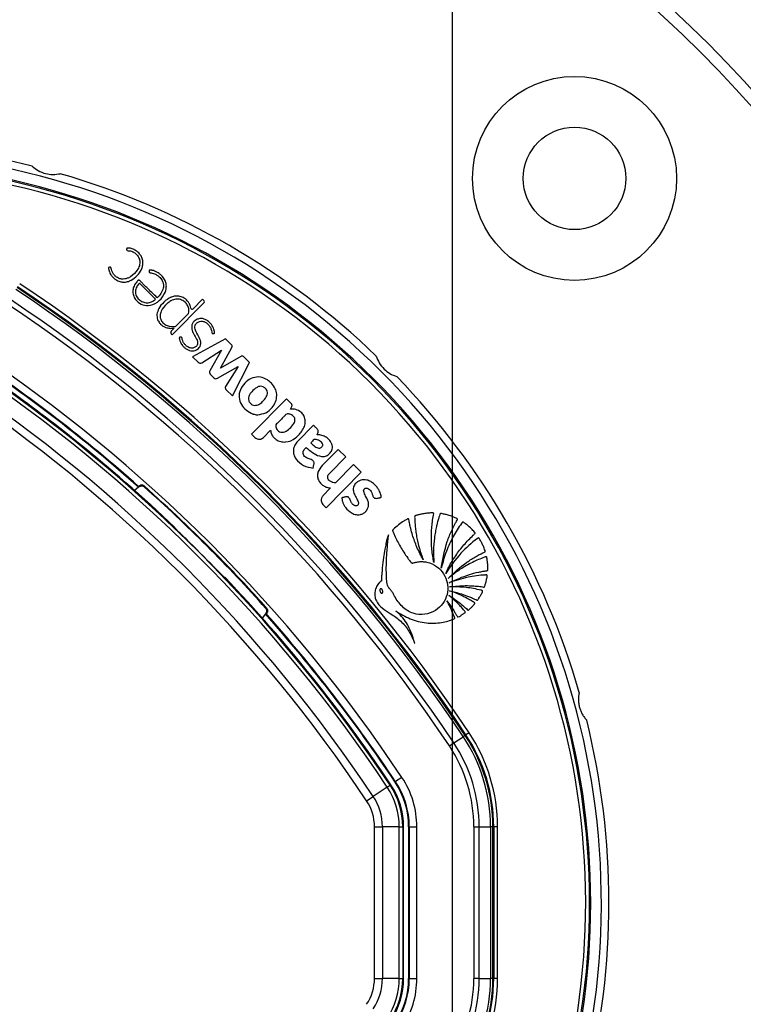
# Model space of a CAD drawing. Header units: millimetres. Extents: x 20 to 22981, y 40 to 19992.
# Tile 77 of 120: x 6824 to 7015, y 14669 to 14928. Entities that reach past the tile are written whole.
import ezdxf

# ---------------------------------------------------------------- set-up
doc = ezdxf.new("R2010")
doc.units = ezdxf.units.MM
doc.header["$LTSCALE"] = 2
doc.layers.add('COMPONENT_GEOMETRY', color=7, linetype='Continuous')
doc.styles.add('SLDTEXTSTYLE0', font='TXT', dxfattribs={"width": 0.75})
doc.dimstyles.new('SLDDIMSTYLE0', dxfattribs={"dimtxt": 100, "dimasz": 6.604, "dimexe": 0, "dimexo": 0.0625, "dimgap": 25, "dimtad": 0, "dimtih": 1, "dimtoh": 1, "dimdec": 0, "dimrnd": 1e-09, "dimzin": 12, "dimdsep": 46, "dimtxsty": 'SLDTEXTSTYLE0', "dimsah": 1, "dimcen": 0.09, "dimadec": 0, "dimazin": 3, "dimtfac": 1, "dimtdec": 0, "dimtofl": 0, "dimtmove": 0, "dimatfit": 3, "dimfxl": 1, "dimfrac": 2, "dimtolj": 1, "dimtzin": 12, "dimarcsym": 0})

# ---------------------------------------------------------------- blocks, each defined once
blk = doc.blocks.new('_D_3')
at = {"layer": 'COMPONENT_GEOMETRY', "color": 7}
for p, q in [((7626.61, 16889.95), (7596.14, 16889.95)), ((7596.14, 16889.95), (7596.14, 16731.2)), ((7993.13, 16889.95), (8023.6, 16889.95)), ((8023.6, 16889.95), (8023.6, 16731.2)), ((6620.49, 11970.81), (6620.49, 16752.27)), ((6938.09, 11970.81), (6938.09, 16752.27)), ((6620.49, 16745.92), (6938.09, 16745.92)), ((6938.09, 16745.92), (7543.59, 16745.92)), ((7596.14, 16731.2), (7626.61, 16731.2)), ((8023.6, 16731.2), (7993.13, 16731.2))]:
    blk.add_line(p, q, dxfattribs=at)
for points in [[(6620.49, 16745.92), (6627.09, 16744.91), (6627.09, 16746.94)], [(6938.09, 16745.92), (6931.49, 16746.94), (6931.49, 16744.91)]]:
    blk.add_solid(points, dxfattribs=at)
at = {"layer": 'COMPONENT_GEOMETRY', "color": 7, "char_height": 100, "attachment_point": 1, "style": 'SLDTEXTSTYLE0'}
for s, insert in [('6.25in', (7626.61, 16860.11)), ('159mm', (7574.04, 16710.49))]:
    blk.add_mtext(s, dxfattribs=dict(at, insert=insert))

msp = doc.modelspace()

# ---------------------------------------------------------------- linework, layer by layer
at = {"color": 7, "linetype": 'Continuous', "lineweight": 25}
for p, q in [((6859.86, 14854.71), (6855.59, 14858.91)), ((6864.22, 14845.35), (6872.62, 14853.89)), ((6872.22, 14854.69), (6869.75, 14852.18)), ((6872.61, 14854.3), (6872.22, 14854.69)), ((6865.39, 14847.74), (6868.55, 14850.96)), ((6864.76, 14847.1), (6863.92, 14846.25)), ((6863.92, 14845.63), (6864.22, 14845.35)), ((6864.77, 14847.1), (6864.76, 14847.1)), ((6878.24, 14844.28), (6869.58, 14839.56)), ((6876.92, 14836.56), (6879.91, 14841.98)), ((6879.88, 14842.67), (6878.24, 14844.28)), ((6869.58, 14839.56), (6871.08, 14838.08)), ((6872.03, 14837.98), (6877.21, 14841.28)), ((6877.21, 14841.28), (6874.14, 14835.86)), ((6882.3, 14839.63), (6876.92, 14836.56)), ((6884.62, 14838.01), (6883.06, 14839.54)), ((6876.15, 14833.87), (6881.58, 14836.96)), ((6881.58, 14836.96), (6878.27, 14831.71)), ((6880.09, 14829.23), (6884.62, 14838.01)), ((6874.27, 14834.93), (6875.23, 14833.99)), ((6878.48, 14830.81), (6880.09, 14829.23)), ((6894.32, 14828.48), (6885.12, 14819.11)), ((6895.57, 14827.25), (6894.32, 14828.48)), ((6895.38, 14825.76), (6895.73, 14826.43)), ((6901.44, 14821.48), (6897.31, 14817.27)), ((6885.12, 14819.11), (6885.98, 14818.26)), ((6888.26, 14818.28), (6890.13, 14820.19)), ((6907.91, 14815.12), (6903.71, 14810.84)), ((6909.93, 14813.14), (6907.91, 14815.12)), ((6901.33, 14810.19), (6901.58, 14811.18)), ((6905.72, 14808.86), (6909.93, 14813.14)), ((6912, 14811.1), (6907.28, 14806.29)), ((6914.02, 14809.12), (6912, 14811.1)), ((6904.81, 14799.75), (6914.02, 14809.12)), ((6855.38, 14805.14), (6854.31, 14804.32)), ((6855.38, 14805.37), (6855.38, 14805.14)), ((6855.58, 14805.3), (6855.38, 14805.14)), ((6905.97, 14804.96), (6903.93, 14802.89)), ((6903.95, 14800.6), (6904.81, 14799.75)), ((6864.96, 14794.41), (6864.96, 14794.51)), ((6878.16, 14781.31), (6878.06, 14781.31)), ((6888.95, 14771.93), (6888.79, 14771.73)), ((6888.79, 14771.73), (6887.96, 14770.66)), ((6889.02, 14771.74), (6888.79, 14771.73)), ((6938.42, 14737.73), (6940.92, 14739.39)), ((6941.41, 14739.71), (6940.92, 14739.39)), ((6941.41, 14739.71), (6941.62, 14739.85)), ((6942.45, 14740.41), (6941.62, 14739.85)), ((6937.25, 14736.94), (6938.42, 14737.73)), ((6924.75, 14728.63), (6923.09, 14727.53)), ((6920.89, 14726.06), (6917.19, 14723.6)), ((6920.89, 14726.06), (6921.65, 14726.57)), ((6921.65, 14726.57), (6921.84, 14726.69)), ((6922.94, 14727.43), (6923.09, 14727.53)), ((6915.45, 14722.45), (6917.19, 14723.6)), ((6917.52, 14675.67), (6917.52, 14715.62)), ((6917.52, 14715.62), (6919.6, 14715.62)), ((6919.6, 14715.62), (6919.6, 14675.67)), ((6924.05, 14715.62), (6919.6, 14715.62)), ((6924.05, 14675.67), (6924.05, 14715.62)), ((6924.05, 14715.62), (6924.96, 14715.62)), ((6924.96, 14715.62), (6924.96, 14675.67)), ((6924.96, 14715.62), (6925.18, 14715.62)), ((6925.18, 14675.67), (6925.18, 14715.62)), ((6926.51, 14715.62), (6926.69, 14715.62)), ((6926.51, 14715.62), (6926.51, 14675.67)), ((6926.69, 14715.62), (6928.69, 14715.62)), ((6926.69, 14715.62), (6926.69, 14675.67)), ((6928.69, 14675.67), (6928.69, 14715.62)), ((6943.69, 14715.62), (6943.69, 14675.67)), ((6943.69, 14715.62), (6945.11, 14715.62)), ((6945.11, 14675.67), (6945.11, 14715.62)), ((6945.11, 14715.62), (6948.11, 14715.62)), ((6948.11, 14715.62), (6948.11, 14675.67)), ((6948.69, 14715.62), (6948.11, 14715.62)), ((6948.69, 14675.67), (6948.69, 14715.62)), ((6948.69, 14715.62), (6948.94, 14715.62)), ((6948.94, 14715.62), (6948.94, 14675.67)), ((6949.94, 14715.62), (6948.94, 14715.62)), ((6949.94, 14675.67), (6949.94, 14715.62)), ((6917.52, 14675.67), (6919.6, 14675.67)), ((6924.05, 14675.67), (6919.6, 14675.67)), ((6924.05, 14675.67), (6924.96, 14675.67)), ((6924.96, 14675.67), (6925.18, 14675.67)), ((6926.51, 14675.67), (6926.69, 14675.67)), ((6926.69, 14675.67), (6928.69, 14675.67)), ((6945.11, 14675.67), (6943.69, 14675.67)), ((6945.11, 14675.67), (6948.11, 14675.67)), ((6948.69, 14675.67), (6948.11, 14675.67)), ((6948.69, 14675.67), (6948.94, 14675.67)), ((6949.94, 14675.67), (6948.94, 14675.67))]:
    msp.add_line(p, q, dxfattribs=at)
at = {"color": 7, "linetype": 'Continuous', "lineweight": 25, "flags": 128}
for points in [[(6855.58, 14805.3), (6855.59, 14805.44), (6855.59, 14805.55)], [(6856.87, 14805.52), (6856.87, 14805.48), (6856.86, 14805.3), (6856.86, 14805.26)], [(6889.17, 14773.22), (6889.13, 14773.22), (6888.95, 14773.21), (6888.9, 14773.21)], [(6888.95, 14771.93), (6889.08, 14771.94), (6889.2, 14771.94)]]:
    msp.add_lwpolyline(points, dxfattribs=at)
at = {"color": 7, "linetype": 'Continuous', "lineweight": 25}
for radius in [26.88, 13.5]:
    msp.add_circle((6970.21, 14886.56), radius, dxfattribs=at)
for centre, radius, start, end in [((6779.29, 14695.64), 320, 330.2321, 119.7707), ((6779.29, 14695.64), 317, 329.9272, 120.0788), ((6779.29, 14695.64), 200, 76.0906, 103.9094), ((6779.29, 14695.64), 198, 335.8585, 114.1415), ((6779.29, 14695.64), 195.2, 336.1724, 113.8276), ((6779.29, 14695.64), 200, 46.0906, 73.9094), ((6588.79, 14505.15), 423.51, 33.6328, 56.3672), ((6588.79, 14505.15), 423.76, 33.6328, 56.3672), ((6588.79, 14505.15), 424.76, 33.6328, 56.3672), ((6588.79, 14505.15), 422.92, 33.6328, 56.3672), ((6588.79, 14505.15), 418.51, 33.6328, 56.3672), ((6588.79, 14505.15), 419.92, 33.6328, 56.3672), ((6869.48, 14852.44), 0.374, 189.5556, 315.5), ((6872.41, 14854.09), 0.288, 315.5, 45.5), ((6863.79, 14850.71), 3.68, 218.1808, 224.4949), ((6864.92, 14848.21), 0.662, 277.5879, 315.5), ((6864.23, 14845.94), 0.431, 135.5, 225.5), ((6588.79, 14505.15), 401.5, 48.396, 56.3672), ((6588.79, 14505.15), 403.5, 33.6328, 56.3672), ((6588.79, 14505.15), 398.86, 33.6328, 56.3672), ((6588.79, 14505.15), 399.78, 33.6328, 56.3672), ((6588.79, 14505.15), 400, 46.3375, 56.3672), ((6588.79, 14505.15), 400, 49.1474, 56.3672), ((6588.79, 14505.15), 401.33, 48.3753, 56.3672), ((6871.62, 14838.63), 0.767, 225.5, 302.5348), ((6874.81, 14835.48), 0.766, 150.5361, 225.5), ((6779.29, 14695.64), 200, 16.0906, 43.9094), ((6588.79, 14505.15), 392.33, 33.6328, 56.3672), ((6588.79, 14505.15), 394.42, 33.6328, 56.3672), ((6875.77, 14834.53), 0.769, 225.5, 299.715), ((6887.57, 14829.26), 4.22, 0.8724, 5.6271), ((6886.88, 14828.77), 4.53, 252.806, 256.2072), ((6589.5, 14505.85), 401.4, 41.7638, 48.2362), ((6588.79, 14505.15), 399.86, 44.2454, 45.7546), ((6588.79, 14505.15), 400, 33.6328, 43.6625), ((6588.79, 14505.15), 401.33, 33.6328, 41.6247), ((6588.79, 14505.15), 401.5, 33.6328, 41.604), ((6588.79, 14505.15), 400, 33.6328, 40.8526), ((6779.29, 14695.64), 200, 346.0906, 13.9094), ((6905.18, 14715.62), 42.92, 360, 33.6328), ((6905.18, 14715.62), 43.51, 360, 33.6328), ((6905.18, 14715.62), 43.76, 360, 33.6328), ((6905.18, 14715.62), 44.76, 360, 33.6328), ((6905.18, 14715.62), 38.51, 360, 33.6328), ((6905.18, 14715.62), 39.92, 360, 33.6328), ((6905.18, 14715.62), 23.5, 360, 33.6328), ((6905.18, 14715.62), 18.86, 0, 33.6328), ((6905.18, 14715.62), 19.78, 0, 33.6328), ((6905.18, 14715.62), 20, 0, 33.6328), ((6905.18, 14715.62), 21.33, 360, 33.6328), ((6905.18, 14715.62), 21.5, 360, 33.6328), ((6905.18, 14715.62), 14.42, 0, 33.6328), ((6905.18, 14715.62), 12.33, 0, 33.6328), ((6905.18, 14675.67), 12.33, 326.3672, 0), ((6905.18, 14675.67), 14.42, 326.3672, 0), ((6905.18, 14675.67), 18.86, 326.3672, 0), ((6905.18, 14675.67), 19.78, 326.3672, 0), ((6905.18, 14675.67), 20, 326.3672, 0), ((6905.18, 14675.67), 21.33, 326.3672, 360), ((6905.18, 14675.67), 21.5, 326.3672, 360), ((6905.18, 14675.67), 23.5, 326.3672, 360), ((6905.18, 14675.67), 38.51, 326.3672, 360), ((6905.18, 14675.67), 39.92, 326.3672, 360), ((6905.18, 14675.67), 42.92, 326.3672, 360), ((6905.18, 14675.67), 43.51, 326.3672, 360), ((6905.18, 14675.67), 43.76, 326.3672, 360), ((6905.18, 14675.67), 44.76, 326.3672, 360)]:
    msp.add_arc(centre, radius, start, end, dxfattribs=at)
at = {"color": 8, "linetype": 'Continuous', "lineweight": 25}
for radius, start, end in [(195.2, 336.1724, 113.8276), (194.87, 336.2097, 113.7903), (193.87, 336.3244, 113.6756)]:
    msp.add_arc((6779.29, 14695.64), radius, start, end, dxfattribs=at)
at = {"color": 7, "linetype": 'Continuous', "lineweight": 25}
for points, knots in [([(6827.37, 14889.78), (6827.86, 14889.36), (6828.86, 14888.54), (6830.8, 14887.77), (6832.85, 14887.49), (6834.08, 14887.7), (6834.72, 14887.81)], [0, 0, 0, 0, 0.25434, 0.510225, 0.74435, 1, 1, 1, 1]), ([(6847.84, 14863.15), (6847.74, 14863.14), (6847.63, 14863.12), (6847.52, 14863.11), (6847.49, 14863.1), (6847.48, 14863.1), (6847.48, 14863.09), (6847.47, 14863.07), (6847.46, 14863.01), (6847.43, 14862.83), (6847.51, 14862.57), (6847.58, 14862.26), (6847.75, 14861.69), (6848.13, 14861), (6848.9, 14860.16), (6849.81, 14859.53), (6850.91, 14859.21), (6851.96, 14859.2), (6853.28, 14859.56), (6854.7, 14860.52), (6855.78, 14861.81), (6856.33, 14863.02), (6856.55, 14863.98), (6856.51, 14864.97), (6856.18, 14865.92), (6855.59, 14866.75), (6854.83, 14867.44), (6853.94, 14867.94), (6853.14, 14868.17), (6852.61, 14868.2), (6852.4, 14868.18), (6852.33, 14868.18), (6852.31, 14868.17), (6852.29, 14868.16), (6852.27, 14868.13), (6852.26, 14868.11), (6852.26, 14868.1)], [0, 0, 0, 0, 0.013801, 0.016309, 0.016862, 0.017297, 0.017787, 0.018454, 0.020081, 0.026141, 0.044837, 0.05882, 0.072542, 0.129721, 0.171602, 0.236719, 0.286435, 0.336148, 0.387409, 0.481555, 0.579331, 0.627313, 0.67415, 0.720688, 0.769122, 0.817333, 0.866732, 0.916036, 0.964251, 0.986047, 0.993384, 0.994808, 0.995814, 0.996801, 0.998078, 1, 1, 1, 1]), ([(6852.26, 14868.1), (6852.25, 14868.05), (6852.22, 14867.95), (6852.22, 14867.81), (6852.24, 14867.7), (6852.27, 14867.63), (6852.32, 14867.58), (6852.54, 14867.48), (6852.96, 14867.53), (6853.43, 14867.38), (6853.74, 14867.26), (6854.03, 14867.12), (6854.44, 14866.88), (6855.02, 14866.36), (6855.53, 14865.57), (6855.8, 14864.45), (6855.53, 14863.17), (6854.54, 14861.61), (6853.21, 14860.46), (6851.78, 14860.01), (6850.89, 14859.98), (6850.14, 14860.2), (6849.48, 14860.6), (6848.92, 14861.1), (6848.52, 14861.7), (6848.26, 14862.27), (6848.18, 14862.67), (6848.12, 14862.96), (6848.08, 14863.05), (6848.01, 14863.12), (6847.93, 14863.15), (6847.87, 14863.15), (6847.84, 14863.15)], [0, 0, 0, 0, 0.008624, 0.018953, 0.02374, 0.027843, 0.031655, 0.035641, 0.067719, 0.10168, 0.11926, 0.12583, 0.156243, 0.20015, 0.258125, 0.315789, 0.394168, 0.474602, 0.631312, 0.681431, 0.730794, 0.78158, 0.812629, 0.864562, 0.909188, 0.93568, 0.971569, 0.978811, 0.985365, 0.989607, 0.994273, 1, 1, 1, 1]), ([(6860.29, 14855.07), (6860.27, 14855.08), (6860.25, 14855.1), (6860.23, 14855.13), (6860.22, 14855.14), (6860.21, 14855.14), (6860.21, 14855.14), (6860.21, 14855.14), (6860.21, 14855.14), (6860.21, 14855.15), (6860.21, 14855.15), (6860.21, 14855.15), (6859.76, 14855.58), (6858.88, 14856.45), (6857.66, 14857.66), (6856.65, 14858.62), (6856.04, 14859.29), (6855.7, 14859.59), (6855.54, 14859.73), (6855.45, 14859.75), (6855.33, 14859.74), (6855.2, 14859.66), (6855.03, 14859.5), (6854.82, 14859.21), (6854.48, 14858.79), (6854.07, 14858.04), (6853.85, 14857.2), (6853.86, 14856.37), (6854.03, 14855.56), (6854.63, 14854.43), (6855.98, 14853.32), (6858.15, 14852.82), (6860.45, 14853.83), (6861.9, 14855.47), (6862.59, 14857.02), (6862.74, 14858.23), (6862.54, 14859.44), (6862.1, 14860.13), (6861.87, 14860.47)], [0, 0, 0, 0, 0.0022778, 0.00328, 0.003721, 0.003915, 0.0040004, 0.0040379, 0.0040545, 0.0040617, 0.0040649, 0.0040663, 0.0040674, 0.0748783, 0.1456891, 0.1999427, 0.2323334, 0.2483307, 0.2525712, 0.2558751, 0.2590766, 0.2656947, 0.2732394, 0.2849482, 0.3069046, 0.3337078, 0.381844, 0.4043597, 0.4271405, 0.4751879, 0.547705, 0.6194581, 0.7172187, 0.8161622, 0.8630659, 0.9082, 0.9530456, 1, 1, 1, 1]), ([(6861.87, 14860.47), (6861.65, 14860.72), (6861.21, 14861.23), (6860.41, 14861.76), (6859.66, 14862.13), (6859.1, 14862.31), (6858.71, 14862.37), (6858.48, 14862.38), (6858.31, 14862.39), (6858.22, 14862.39), (6858.19, 14862.38), (6858.17, 14862.37), (6858.16, 14862.35), (6858.16, 14862.32), (6858.16, 14862.23), (6858.13, 14862.12), (6858.13, 14861.99), (6858.14, 14861.88), (6858.25, 14861.77), (6858.43, 14861.69), (6858.79, 14861.63), (6859.28, 14861.54), (6859.91, 14861.27), (6860.69, 14860.78), (6861.32, 14860.12), (6861.75, 14859.33), (6861.97, 14858.55), (6861.89, 14857.43), (6861.3, 14856.19), (6860.63, 14855.45), (6860.29, 14855.07)], [0, 0, 0, 0, 0.0707812, 0.1417783, 0.2011489, 0.2480873, 0.2665077, 0.2848694, 0.296733, 0.3021906, 0.3037849, 0.304972, 0.306025, 0.3072576, 0.311101, 0.3266854, 0.3300873, 0.3386591, 0.3488658, 0.3604428, 0.3810578, 0.4247693, 0.4664145, 0.5268756, 0.6175097, 0.6574913, 0.7165995, 0.7865659, 0.8925853, 1, 1, 1, 1]), ([(6855.59, 14858.91), (6855.32, 14858.61), (6854.81, 14858), (6854.44, 14856.81), (6854.69, 14855.57), (6855.45, 14854.6), (6856.45, 14853.92), (6857.64, 14853.69), (6858.85, 14853.99), (6859.53, 14854.47), (6859.86, 14854.71)], [0, 0, 0, 0, 0.124213, 0.247775, 0.374538, 0.501893, 0.623019, 0.743733, 0.871569, 1, 1, 1, 1]), ([(6863.4, 14854.97), (6863.12, 14854.8), (6862.62, 14854.48), (6862.19, 14854.08), (6862, 14853.9)], [0, 0, 0, 0, 0.553981, 1, 1, 1, 1]), ([(6865.02, 14855.52), (6864.7, 14855.46), (6864.14, 14855.36), (6863.62, 14855.09), (6863.4, 14854.97)], [0, 0, 0, 0, 0.561458, 1, 1, 1, 1]), ([(6869.11, 14852.38), (6869.08, 14852.6), (6869.01, 14852.97), (6868.79, 14853.54), (6868.32, 14854.26), (6867.49, 14855.04), (6866.27, 14855.52), (6865.44, 14855.52), (6865.02, 14855.52)], [0, 0, 0, 0, 0.116144, 0.197588, 0.324338, 0.564652, 0.784003, 1, 1, 1, 1]), ([(6862, 14853.9), (6861.5, 14853.38), (6860.63, 14852.46), (6860.32, 14851.25), (6860.18, 14850.73)], [0, 0, 0, 0, 0.57172, 1, 1, 1, 1]), ([(6868.55, 14850.96), (6868.59, 14851.16), (6868.66, 14851.65), (6868.57, 14852.53), (6868.11, 14853.49), (6867.26, 14854.28), (6866.13, 14854.79), (6864.81, 14854.74), (6863.67, 14854.21), (6862.45, 14853.17), (6861.4, 14851.97), (6860.91, 14850.37), (6861.23, 14849.19), (6861.93, 14848.29), (6863.18, 14847.5), (6864.28, 14847.53), (6865.01, 14847.55)], [0, 0, 0, 0, 0.034153, 0.084197, 0.146831, 0.209046, 0.277499, 0.350173, 0.426189, 0.485064, 0.62209, 0.689836, 0.758159, 0.819726, 0.880121, 1, 1, 1, 1]), ([(6860.18, 14850.73), (6860.21, 14850.27), (6860.25, 14849.44), (6860.7, 14848.74), (6860.9, 14848.43)], [0, 0, 0, 0, 0.5567579, 1, 1, 1, 1]), ([(6861.17, 14848.13), (6861.44, 14847.9), (6861.92, 14847.49), (6862.52, 14847.28), (6862.79, 14847.19)], [0, 0, 0, 0, 0.558316, 1, 1, 1, 1]), ([(6862.79, 14847.19), (6863.15, 14847.11), (6863.81, 14846.98), (6864.48, 14847.07), (6864.77, 14847.1)], [0, 0, 0, 0, 0.556875, 1, 1, 1, 1]), ([(6866.46, 14844.73), (6866.35, 14844.72), (6866.24, 14844.71), (6866.14, 14844.66), (6866.12, 14844.65), (6866.11, 14844.62), (6866.1, 14844.56), (6866.1, 14844.39), (6866.2, 14844), (6866.39, 14843.31), (6866.84, 14842.6), (6867.42, 14841.99), (6868.04, 14841.51), (6868.77, 14841.17), (6869.54, 14841.05), (6870.28, 14841.17), (6870.9, 14841.48), (6871.41, 14841.96), (6871.75, 14842.63), (6871.77, 14843.71), (6871.17, 14845.01), (6870.45, 14846.15), (6870.16, 14847.13), (6870.19, 14847.86), (6870.65, 14848.49), (6871.37, 14848.88), (6872.17, 14848.94), (6872.93, 14848.69), (6873.58, 14848.21), (6874.1, 14847.61), (6874.47, 14846.89), (6874.62, 14846.29), (6874.65, 14845.9), (6874.71, 14845.77), (6874.77, 14845.7), (6874.87, 14845.65), (6875.02, 14845.65), (6875.17, 14845.69), (6875.29, 14845.71), (6875.36, 14845.72), (6875.38, 14845.74), (6875.39, 14845.74), (6875.39, 14845.75), (6875.4, 14845.79), (6875.39, 14845.89), (6875.35, 14846.12), (6875.31, 14846.37), (6875.26, 14846.59), (6875.23, 14846.69), (6875.22, 14846.73), (6875.21, 14846.75), (6875.21, 14846.75), (6875.21, 14846.76), (6875.21, 14846.76), (6875.21, 14846.76), (6875.21, 14846.76), (6875.07, 14847.21), (6874.62, 14848.08), (6873.69, 14849), (6872.69, 14849.51), (6871.73, 14849.7), (6871.11, 14849.51), (6870.8, 14849.42)], [0, 0, 0, 0, 0.01083, 0.011531, 0.012128, 0.013053, 0.015074, 0.017741, 0.031484, 0.057491, 0.093685, 0.119116, 0.147632, 0.17581, 0.203923, 0.229782, 0.253462, 0.2769, 0.303156, 0.330977, 0.388895, 0.451524, 0.474829, 0.496939, 0.525668, 0.553885, 0.580986, 0.608862, 0.637538, 0.665566, 0.693487, 0.721769, 0.731253, 0.7343, 0.737326, 0.740634, 0.746241, 0.75215, 0.757085, 0.759327, 0.75961, 0.759871, 0.760301, 0.760869, 0.764203, 0.770617, 0.785221, 0.791648, 0.794477, 0.795722, 0.796269, 0.79651, 0.796617, 0.796663, 0.796684, 0.796693, 0.7967, 0.84692, 0.89887, 0.932722, 0.965787, 1, 1, 1, 1]), ([(6869.38, 14847.97), (6869.38, 14847.47), (6869.36, 14846.46), (6870.13, 14845.18), (6870.72, 14844.14), (6870.94, 14843.25), (6870.84, 14842.66), (6870.56, 14842.27), (6870.23, 14842.02), (6869.85, 14841.87), (6869.28, 14841.79), (6868.55, 14841.97), (6867.86, 14842.46), (6867.4, 14842.97), (6867.08, 14843.49), (6866.87, 14844), (6866.83, 14844.46), (6866.7, 14844.66), (6866.64, 14844.71), (6866.58, 14844.74), (6866.52, 14844.74), (6866.48, 14844.73), (6866.46, 14844.73)], [0, 0, 0, 0, 0.124778, 0.249542, 0.369694, 0.4284, 0.481224, 0.514871, 0.548895, 0.583537, 0.618609, 0.693311, 0.768512, 0.830409, 0.866112, 0.922934, 0.969973, 0.977732, 0.984778, 0.989397, 0.994335, 1, 1, 1, 1]), ([(6870.8, 14849.42), (6870.44, 14849.21), (6869.95, 14848.92), (6869.52, 14848.36), (6869.43, 14848.09), (6869.38, 14847.97)], [0, 0, 0, 0, 0.599205, 0.809031, 1, 1, 1, 1]), ([(6879.91, 14841.98), (6879.94, 14842.04), (6880.01, 14842.17), (6880.03, 14842.36), (6879.99, 14842.54), (6879.92, 14842.62), (6879.88, 14842.67)], [0, 0, 0, 0, 0.3000962, 0.5583466, 0.7630865, 1, 1, 1, 1]), ([(6883.06, 14839.54), (6883, 14839.6), (6882.88, 14839.7), (6882.67, 14839.74), (6882.47, 14839.71), (6882.36, 14839.66), (6882.3, 14839.63)], [0, 0, 0, 0, 0.286326, 0.544838, 0.757768, 1, 1, 1, 1]), ([(6917.99, 14839.73), (6918.22, 14839.12), (6918.67, 14837.91), (6919.97, 14836.28), (6921.6, 14835), (6922.77, 14834.57), (6923.38, 14834.35)], [0, 0, 0, 0, 0.25434, 0.510225, 0.74435, 1, 1, 1, 1]), ([(6889.33, 14833.44), (6888.72, 14833.75), (6887.5, 14834.36), (6885.39, 14834.1), (6883.62, 14833), (6882.3, 14831.38), (6881.66, 14829.37), (6882.1, 14827.34), (6883.31, 14825.67), (6884.46, 14824.98), (6885.04, 14824.63)], [0, 0, 0, 0, 0.125115, 0.247908, 0.375235, 0.504206, 0.628862, 0.752358, 0.876174, 1, 1, 1, 1]), ([(6878.27, 14831.71), (6878.25, 14831.67), (6878.21, 14831.59), (6878.2, 14831.41), (6878.22, 14831.21), (6878.32, 14830.99), (6878.42, 14830.87), (6878.48, 14830.81)], [0, 0, 0, 0, 0.123461, 0.278128, 0.520216, 0.746513, 1, 1, 1, 1]), ([(6888.75, 14831.22), (6888.56, 14831.38), (6888.19, 14831.69), (6887.53, 14831.81), (6886.99, 14831.68), (6886.58, 14831.49), (6885.82, 14830.98), (6885.07, 14830.29), (6884.49, 14829.37), (6884.26, 14828.7), (6884.34, 14827.97), (6884.72, 14827.34), (6885.28, 14826.85), (6885.76, 14826.75), (6885.99, 14826.7)], [0, 0, 0, 0, 0.081417, 0.162242, 0.213218, 0.264533, 0.315638, 0.520136, 0.601386, 0.678843, 0.757651, 0.838975, 0.920888, 1, 1, 1, 1]), ([(6891.38, 14831.09), (6891.09, 14831.6), (6890.56, 14832.53), (6889.71, 14833.16), (6889.33, 14833.44)], [0, 0, 0, 0, 0.556174, 1, 1, 1, 1]), ([(6885.99, 14826.7), (6886.37, 14826.76), (6887.16, 14826.89), (6888.14, 14827.81), (6888.9, 14828.65), (6889.3, 14829.5), (6889.37, 14830.13), (6889.17, 14830.75), (6888.89, 14831.06), (6888.75, 14831.22)], [0, 0, 0, 0, 0.177978, 0.367099, 0.611568, 0.706367, 0.804228, 0.900756, 1, 1, 1, 1]), ([(6886.8, 14824.25), (6887.52, 14824.37), (6888.97, 14824.62), (6890.54, 14826.02), (6891.59, 14827.62), (6891.72, 14828.76), (6891.79, 14829.32)], [0, 0, 0, 0, 0.274692, 0.559989, 0.783639, 1, 1, 1, 1]), ([(6891.77, 14829.67), (6891.73, 14829.94), (6891.65, 14830.43), (6891.47, 14830.89), (6891.38, 14831.09)], [0, 0, 0, 0, 0.558522, 1, 1, 1, 1]), ([(6895.73, 14826.43), (6895.76, 14826.51), (6895.82, 14826.66), (6895.8, 14826.9), (6895.71, 14827.1), (6895.62, 14827.2), (6895.57, 14827.25)], [0, 0, 0, 0, 0.2863817, 0.5469728, 0.7602736, 1, 1, 1, 1]), ([(6885.04, 14824.63), (6885.13, 14824.59), (6885.3, 14824.52), (6885.47, 14824.47), (6885.54, 14824.44)], [0, 0, 0, 0, 0.563954, 1, 1, 1, 1]), ([(6885.8, 14824.37), (6885.99, 14824.33), (6886.32, 14824.26), (6886.66, 14824.25), (6886.8, 14824.25)], [0, 0, 0, 0, 0.561208, 1, 1, 1, 1]), ([(6890.13, 14820.19), (6890.2, 14819.84), (6890.34, 14819.17), (6890.87, 14818.33), (6891.67, 14817.6), (6892.78, 14817.12), (6894.62, 14816.95), (6896.83, 14818), (6898.4, 14819.79), (6899.25, 14821.49), (6899.34, 14822.85), (6898.96, 14824.07), (6898.09, 14825.04), (6896.85, 14825.72), (6895.87, 14825.75), (6895.38, 14825.76)], [0, 0, 0, 0, 0.0552585, 0.1050842, 0.1523526, 0.2214673, 0.2892246, 0.4347719, 0.5810972, 0.654681, 0.7261428, 0.7883992, 0.8484646, 0.9249702, 1, 1, 1, 1]), ([(6896.57, 14823.08), (6896.53, 14823.24), (6896.44, 14823.56), (6896.1, 14823.93), (6895.69, 14824.22), (6895.25, 14824.39), (6894.83, 14824.47), (6894.36, 14824.5), (6893.95, 14824.07), (6893.01, 14823.11), (6892.16, 14822.25), (6891.49, 14821.57)], [0, 0, 0, 0, 0.0697682, 0.1420933, 0.215677, 0.285558, 0.3440214, 0.4047267, 0.4769931, 0.5880132, 1, 1, 1, 1]), ([(6891.49, 14821.57), (6891.5, 14821.39), (6891.51, 14821.03), (6891.72, 14820.52), (6892.05, 14820.09), (6892.52, 14819.72), (6893.18, 14819.57), (6894.15, 14819.8), (6895.22, 14820.61), (6896.08, 14821.58), (6896.56, 14822.46), (6896.57, 14822.88), (6896.57, 14823.08)], [0, 0, 0, 0, 0.067035, 0.13386, 0.200695, 0.268057, 0.355259, 0.441722, 0.633831, 0.8463, 0.924415, 1, 1, 1, 1]), ([(6902.42, 14819), (6902.49, 14819.13), (6902.64, 14819.44), (6902.77, 14819.89), (6902.62, 14820.28), (6902.39, 14820.56), (6901.98, 14820.96), (6901.66, 14821.27), (6901.44, 14821.48)], [0, 0, 0, 0, 0.153808, 0.342505, 0.433346, 0.55862, 0.702766, 1, 1, 1, 1]), ([(6899.54, 14815.62), (6900.07, 14815.17), (6901.12, 14814.26), (6902.68, 14813.4), (6904.08, 14813.19), (6905.13, 14813.47), (6905.93, 14814.19), (6906.37, 14815.03), (6906.47, 14815.86), (6906.23, 14816.77), (6905.61, 14817.74), (6904.56, 14818.52), (6903.46, 14818.9), (6902.74, 14818.97), (6902.42, 14819)], [0, 0, 0, 0, 0.143245, 0.2863, 0.358562, 0.42973, 0.501653, 0.57333, 0.62118, 0.668883, 0.765222, 0.851094, 0.934425, 1, 1, 1, 1]), ([(6885.98, 14818.26), (6886.17, 14818.12), (6886.55, 14817.83), (6887.23, 14817.77), (6887.82, 14817.92), (6888.11, 14818.16), (6888.26, 14818.28)], [0, 0, 0, 0, 0.283705, 0.557917, 0.775026, 1, 1, 1, 1]), ([(6897.31, 14817.27), (6897.03, 14816.94), (6896.48, 14816.29), (6896.08, 14815.04), (6896.18, 14813.74), (6896.99, 14812.17), (6898.73, 14810.69), (6900.47, 14810.36), (6901.33, 14810.19)], [0, 0, 0, 0, 0.123195, 0.246585, 0.369687, 0.493446, 0.748629, 1, 1, 1, 1]), ([(6902.43, 14817.67), (6902.25, 14817.71), (6902.02, 14817.75), (6901.74, 14817.76), (6901.46, 14817.67), (6901.18, 14817.27), (6900.88, 14816.97), (6900.71, 14816.81)], [0, 0, 0, 0, 0.256542, 0.334859, 0.397753, 0.663702, 1, 1, 1, 1]), ([(6900.71, 14816.81), (6901.07, 14816.49), (6901.57, 14816.03), (6902.31, 14815.61), (6902.77, 14815.46), (6903.16, 14815.46), (6903.44, 14815.58), (6903.67, 14815.77), (6903.84, 14816.02), (6903.91, 14816.3), (6903.83, 14816.66), (6903.52, 14817.05), (6903.05, 14817.46), (6902.64, 14817.6), (6902.43, 14817.67)], [0, 0, 0, 0, 0.235346, 0.328382, 0.417623, 0.466597, 0.514368, 0.562572, 0.611927, 0.656748, 0.699407, 0.787981, 0.894127, 1, 1, 1, 1]), ([(6901.58, 14811.18), (6901.6, 14811.27), (6901.63, 14811.45), (6901.59, 14811.72), (6901.47, 14811.97), (6901.1, 14812.39), (6900.26, 14812.57), (6899.44, 14812.97), (6898.91, 14813.48), (6898.68, 14813.95), (6898.68, 14814.44), (6898.92, 14815.04), (6899.28, 14815.38), (6899.54, 14815.62)], [0, 0, 0, 0, 0.0436933, 0.0870346, 0.1308048, 0.1738715, 0.3477028, 0.520641, 0.6094307, 0.6979038, 0.7620469, 0.8374717, 1, 1, 1, 1]), ([(6903.71, 14810.84), (6903.27, 14810.3), (6902.62, 14809.49), (6902.43, 14808.1), (6902.67, 14807.09), (6903.24, 14806.22), (6904.02, 14805.54), (6904.95, 14805.06), (6905.63, 14804.99), (6905.97, 14804.96)], [0, 0, 0, 0, 0.248853, 0.373701, 0.498954, 0.624139, 0.749801, 0.874639, 1, 1, 1, 1]), ([(6907.28, 14806.29), (6907.01, 14806.32), (6906.51, 14806.37), (6905.9, 14806.65), (6905.47, 14807.02), (6905.24, 14807.4), (6905.18, 14807.81), (6905.24, 14808.2), (6905.45, 14808.56), (6905.64, 14808.77), (6905.72, 14808.86)], [0, 0, 0, 0, 0.20075, 0.371353, 0.491267, 0.615204, 0.694596, 0.793687, 0.904539, 1, 1, 1, 1]), ([(6855.59, 14805.55), (6855.67, 14805.61), (6855.8, 14805.71), (6856.12, 14805.79), (6856.43, 14805.77), (6856.69, 14805.66), (6856.82, 14805.56), (6856.87, 14805.52)], [0, 0, 0, 0, 0.304041, 0.505623, 0.708168, 0.890585, 1, 1, 1, 1]), ([(6917.52, 14802.29), (6917.68, 14802.24), (6917.99, 14802.15), (6918.45, 14802.31), (6918.82, 14802.38), (6919.09, 14802.42), (6919.22, 14802.46), (6919.28, 14802.51), (6919.29, 14802.53), (6919.31, 14802.58), (6919.26, 14802.78), (6919.18, 14803.39), (6918.8, 14804.24), (6918.19, 14805.19), (6917.47, 14805.99), (6916.56, 14806.67), (6915.6, 14807.06), (6914.7, 14807.18), (6913.9, 14807.03), (6913.16, 14806.69), (6912.59, 14806.22), (6912.19, 14805.69), (6911.97, 14805.14), (6911.91, 14804.65), (6911.98, 14803.92), (6912.33, 14802.98), (6912.87, 14802.07), (6913.22, 14801.35), (6913.31, 14800.91), (6913.21, 14800.55), (6913, 14800.34), (6912.74, 14800.22), (6912.39, 14800.24), (6912.02, 14800.43), (6911.59, 14800.82), (6911.19, 14801.45), (6911.02, 14802.09), (6910.72, 14802.47), (6910.55, 14802.6), (6910.33, 14802.67), (6910.18, 14802.65), (6910.1, 14802.64)], [0, 0, 0, 0, 0.0226997, 0.0437807, 0.0651433, 0.0741256, 0.0817262, 0.0833343, 0.0846311, 0.0858322, 0.0903955, 0.1114956, 0.1724595, 0.2156944, 0.2679123, 0.3200274, 0.3712169, 0.4083671, 0.4448357, 0.4819066, 0.5187018, 0.5458623, 0.5728848, 0.5991847, 0.6140136, 0.6735535, 0.7353984, 0.7604841, 0.7834074, 0.7960694, 0.8098205, 0.8226733, 0.8348023, 0.8565729, 0.8796379, 0.9131136, 0.9588213, 0.9692333, 0.9789764, 0.9887696, 1, 1, 1, 1]), ([(6855.38, 14805.37), (6855.4, 14805.39), (6855.42, 14805.41), (6855.55, 14805.52), (6855.59, 14805.55)], [0, 0, 0, 0, 0.649892, 1, 1, 1, 1]), ([(6855.58, 14805.3), (6855.69, 14805.37), (6855.89, 14805.49), (6856.25, 14805.53), (6856.58, 14805.46), (6856.77, 14805.32), (6856.86, 14805.26)], [0, 0, 0, 0, 0.270486, 0.513639, 0.75682, 1, 1, 1, 1]), ([(6889.17, 14773.22), (6888.5, 14773.97), (6884.26, 14778.7), (6873.83, 14789.82), (6863.39, 14799.48), (6856.87, 14805.52)], [0, 0, 0, 0, 0.0665244, 0.4166659, 1, 1, 1, 1]), ([(6910.1, 14802.64), (6909.95, 14802.6), (6909.71, 14802.55), (6909.41, 14802.48), (6909.23, 14802.44), (6909.12, 14802.41), (6909.04, 14802.4), (6908.98, 14802.39), (6908.95, 14802.38), (6908.94, 14802.36), (6908.94, 14802.32), (6908.93, 14802.26), (6908.94, 14802.17), (6908.96, 14802.08), (6908.97, 14802.03), (6908.97, 14802.01), (6908.97, 14802), (6908.97, 14802), (6908.97, 14802), (6908.97, 14802), (6908.97, 14802), (6908.97, 14802), (6909, 14801.73), (6909.12, 14801.22), (6909.44, 14800.49), (6910.13, 14799.4), (6911.21, 14798.42), (6912.65, 14797.87), (6913.73, 14797.88), (6914.62, 14798.24), (6915.28, 14798.78), (6915.75, 14799.48), (6916.02, 14800.38), (6915.94, 14801.27), (6915.63, 14801.99), (6915.24, 14802.75), (6914.82, 14803.47), (6914.63, 14804.16), (6914.69, 14804.49), (6914.82, 14804.68), (6914.99, 14804.82), (6915.2, 14804.9), (6915.42, 14804.91), (6915.67, 14804.87), (6916.04, 14804.69), (6916.47, 14804.3), (6916.82, 14803.69), (6917.01, 14803.1), (6917.17, 14802.57), (6917.4, 14802.38), (6917.52, 14802.29)], [0, 0, 0, 0, 0.02143, 0.03659, 0.04326, 0.048501, 0.053298, 0.055333, 0.05669, 0.057715, 0.059018, 0.061584, 0.067097, 0.072439, 0.074302, 0.07497, 0.07523, 0.075338, 0.075384, 0.075404, 0.075412, 0.075416, 0.075419, 0.1135, 0.151621, 0.189735, 0.300253, 0.355325, 0.410289, 0.451884, 0.492381, 0.532415, 0.57238, 0.627014, 0.65651, 0.685842, 0.751173, 0.776718, 0.787318, 0.798385, 0.809042, 0.81935, 0.82972, 0.840316, 0.856548, 0.889057, 0.921959, 0.957473, 0.978568, 1, 1, 1, 1]), ([(6903.93, 14802.89), (6903.79, 14802.69), (6903.5, 14802.31), (6903.44, 14801.63), (6903.59, 14801.03), (6903.83, 14800.74), (6903.95, 14800.6)], [0, 0, 0, 0, 0.283705, 0.557917, 0.775026, 1, 1, 1, 1]), ([(6933.16, 14785.29), (6933.06, 14785.86), (6932.84, 14786.99), (6932.63, 14788.71), (6932.51, 14790.44), (6932.48, 14792.17), (6932.54, 14793.9), (6932.72, 14795.62), (6932.86, 14797.05), (6933.12, 14797.9), (6933.11, 14798.22), (6933.09, 14798.28), (6933.03, 14798.34), (6932.93, 14798.38), (6932.5, 14798.42), (6931.94, 14798.33), (6931.09, 14798.27), (6930.29, 14798.15), (6929.54, 14797.99), (6929.02, 14797.86), (6928.68, 14797.75), (6928.39, 14797.7), (6928.19, 14797.62), (6928.12, 14797.51), (6928.08, 14797.31), (6928.13, 14796.93), (6928.14, 14796.39), (6928.18, 14795.73), (6928.25, 14794.83), (6928.38, 14793.6), (6928.69, 14791.58), (6929.28, 14788.99), (6930.01, 14786.99), (6930.37, 14785.99)], [0, 0, 0, 0, 0.05771, 0.11539, 0.173053, 0.230709, 0.288371, 0.346051, 0.403765, 0.431524, 0.433822, 0.435859, 0.437913, 0.441817, 0.446383, 0.480892, 0.497728, 0.531857, 0.561892, 0.573691, 0.585489, 0.597662, 0.603357, 0.606247, 0.609835, 0.624207, 0.643874, 0.663907, 0.689821, 0.734639, 0.787656, 0.89382, 1, 1, 1, 1]), ([(6935.11, 14783.85), (6935.52, 14786.21), (6936.11, 14789.62), (6937.53, 14793.06), (6938.22, 14794.51), (6938.6, 14795.25), (6938.93, 14795.91), (6939.24, 14796.34), (6939.36, 14796.59), (6939.39, 14796.72), (6939.34, 14796.83), (6939.13, 14796.97), (6938.71, 14797.12), (6937.95, 14797.47), (6937, 14797.77), (6936.08, 14798.02), (6935.44, 14798.12), (6935.09, 14798.23), (6934.89, 14798.2), (6934.77, 14798.14), (6934.65, 14797.8), (6934.49, 14797.19), (6934.25, 14796.42), (6934.03, 14795.59), (6933.8, 14794.61), (6933.53, 14793.3), (6933.22, 14791.22), (6933.01, 14788.51), (6933.11, 14786.37), (6933.16, 14785.29)], [0, 0, 0, 0, 0.226718, 0.326617, 0.352803, 0.378996, 0.4052, 0.423578, 0.427974, 0.432067, 0.43542, 0.439009, 0.45551, 0.47762, 0.518825, 0.549936, 0.567789, 0.580796, 0.58381, 0.586672, 0.592895, 0.616517, 0.647493, 0.669087, 0.698685, 0.742291, 0.796477, 0.898237, 1, 1, 1, 1]), ([(6930.37, 14785.99), (6929.78, 14787.11), (6928.67, 14789.21), (6927.66, 14792.02), (6927.09, 14794.06), (6926.78, 14795.43), (6926.64, 14796.25), (6926.56, 14796.71), (6926.51, 14796.79), (6926.46, 14796.82), (6926.39, 14796.84), (6926.29, 14796.82), (6926.17, 14796.76), (6925.96, 14796.63), (6925.65, 14796.47), (6924.88, 14796.01), (6923.77, 14795.25), (6922.9, 14794.43), (6922.46, 14794.01)], [0, 0, 0, 0, 0.229182, 0.431712, 0.540852, 0.613251, 0.685771, 0.694462, 0.697028, 0.701156, 0.704891, 0.711452, 0.718649, 0.729129, 0.755851, 0.782573, 0.891294, 1, 1, 1, 1]), ([(6936.28, 14782.43), (6936.54, 14782.97), (6937.05, 14784.05), (6937.93, 14785.6), (6938.9, 14787.1), (6939.94, 14788.55), (6941.07, 14789.94), (6942.26, 14791.27), (6943.21, 14792.17), (6943.77, 14792.74), (6943.97, 14792.87), (6944.04, 14792.99), (6944.04, 14793.05), (6944, 14793.18), (6943.63, 14793.55), (6942.99, 14794.28), (6942.05, 14795.09), (6941.34, 14795.65), (6940.98, 14795.89), (6940.86, 14795.94), (6940.79, 14795.94), (6940.71, 14795.92), (6940.63, 14795.85), (6940.56, 14795.75), (6940.51, 14795.67), (6940.47, 14795.62), (6940.46, 14795.6), (6940.45, 14795.59), (6940.45, 14795.58), (6940.44, 14795.58), (6940.44, 14795.58), (6940.44, 14795.58), (6940.44, 14795.58), (6939.65, 14794.49), (6938.16, 14792.13), (6936.3, 14788.21), (6935.52, 14785.34), (6935.11, 14783.85)], [0, 0, 0, 0, 0.057426, 0.114826, 0.172211, 0.229592, 0.286977, 0.344377, 0.401806, 0.412893, 0.421478, 0.424076, 0.425858, 0.427738, 0.436262, 0.474569, 0.523369, 0.554574, 0.56231, 0.564903, 0.567089, 0.56915, 0.572812, 0.576881, 0.580591, 0.582187, 0.582872, 0.58317, 0.5833, 0.583357, 0.583382, 0.583393, 0.583398, 0.583402, 0.713102, 0.851978, 1, 1, 1, 1]), ([(6867.79, 14791.59), (6867.47, 14791.9), (6866.82, 14792.53), (6865.97, 14793.37), (6865.33, 14794.01), (6865, 14794.35), (6864.97, 14794.4), (6864.96, 14794.41)], [0, 0, 0, 0, 0.217103, 0.434207, 0.651285, 0.868325, 1, 1, 1, 1]), ([(6922.46, 14794.01), (6922.41, 14793.97), (6922.34, 14793.91), (6922.28, 14793.8), (6922.28, 14793.71), (6922.33, 14793.57), (6922.51, 14793.17), (6922.87, 14792.27), (6923.75, 14790.45), (6924.92, 14788.44), (6926.06, 14786.72), (6926.8, 14785.84), (6927.09, 14785.3), (6927.42, 14785.12), (6927.63, 14785.16), (6928.02, 14785.28), (6928.76, 14785.49), (6929.59, 14785.55), (6930.26, 14785.53), (6930.98, 14785.47), (6932.48, 14785.14), (6934.52, 14783.99), (6936.18, 14781.87), (6936.93, 14779.39), (6936.77, 14776.81), (6935.65, 14774.4), (6933.6, 14772.44), (6930.78, 14771.43), (6927.54, 14771.69), (6924.69, 14773.53), (6923.21, 14775.67), (6922.41, 14777.2), (6921.94, 14777.9), (6921.35, 14778.52), (6920.85, 14779.23), (6920.8, 14780.09), (6920.73, 14780.72), (6920.7, 14781.14), (6920.69, 14781.33), (6920.69, 14781.41), (6920.69, 14781.45), (6920.69, 14781.46), (6920.69, 14781.47), (6920.69, 14781.47), (6920.69, 14781.48), (6920.66, 14782.05), (6920.62, 14783.21), (6920.64, 14784.94), (6920.71, 14786.67), (6920.83, 14788.4), (6920.98, 14790.12), (6921.12, 14791.52), (6921.21, 14792.34), (6921.24, 14792.59)], [0, 0, 0, 0, 0.0032966, 0.0044508, 0.0060127, 0.0076363, 0.0119341, 0.0277509, 0.0558597, 0.112253, 0.1432712, 0.1581401, 0.1693379, 0.1728137, 0.1760335, 0.1791851, 0.193339, 0.2142755, 0.2199719, 0.2268437, 0.2499978, 0.2958207, 0.3397938, 0.3804541, 0.4219633, 0.4652446, 0.5095626, 0.5594472, 0.6094064, 0.6653695, 0.7217958, 0.7365556, 0.751316, 0.7635258, 0.7793182, 0.7926307, 0.8053556, 0.8110719, 0.813587, 0.8146937, 0.8151806, 0.8153948, 0.8154891, 0.8155306, 0.8155488, 0.8155631, 0.8441793, 0.8728415, 0.9015416, 0.9302542, 0.9589401, 0.9875496, 1, 1, 1, 1]), ([(6921.24, 14792.59), (6921.11, 14792.3), (6920.88, 14791.83), (6920.71, 14791.03), (6920.49, 14790.06), (6920.2, 14788.57), (6919.86, 14786.45), (6919.59, 14784.21), (6919.44, 14782.34), (6919.37, 14781.27), (6919.36, 14780.78), (6919.35, 14780.64), (6919.34, 14780.57), (6919.34, 14780.52), (6919.34, 14780.49), (6919.33, 14780.45), (6919.29, 14780.41), (6919.22, 14780.36), (6919.07, 14780.26), (6918.91, 14780.1), (6918.75, 14779.93), (6918.66, 14779.83), (6918.61, 14779.78), (6918.6, 14779.76), (6918.59, 14779.75), (6918.59, 14779.75), (6918.58, 14779.75), (6918.58, 14779.75), (6918.58, 14779.75), (6918.31, 14779.42), (6917.86, 14778.68), (6917.55, 14777.44), (6917.6, 14776.24), (6918.11, 14774.73), (6919.52, 14773.16), (6921.93, 14771.72), (6924.06, 14770.26), (6925.63, 14768.6), (6926.52, 14767.29), (6927.18, 14766.1), (6927.68, 14765.06), (6927.96, 14764.37), (6928.09, 14764), (6928.11, 14763.95)], [0, 0, 0, 0, 0.02822, 0.047024, 0.072189, 0.117124, 0.182915, 0.263094, 0.318189, 0.351119, 0.358364, 0.361518, 0.363967, 0.364769, 0.365681, 0.366458, 0.368426, 0.370883, 0.374355, 0.383843, 0.39149, 0.394855, 0.396335, 0.396987, 0.397274, 0.3974, 0.397455, 0.39748, 0.39749, 0.397499, 0.435527, 0.473257, 0.509719, 0.541957, 0.613525, 0.690941, 0.79256, 0.84284, 0.893244, 0.933507, 0.964789, 0.996041, 1, 1, 1, 1]), ([(6936.9, 14781.12), (6938.49, 14782.62), (6940.78, 14784.78), (6943.83, 14786.66), (6945.18, 14787.41), (6945.86, 14787.74), (6946.25, 14787.96), (6946.56, 14788.05), (6946.67, 14788.18), (6946.69, 14788.31), (6946.59, 14788.61), (6946.35, 14789.21), (6946.01, 14790.01), (6945.62, 14790.78), (6945.31, 14791.3), (6945.15, 14791.6), (6945.05, 14791.73), (6944.95, 14791.8), (6944.84, 14791.78), (6944.76, 14791.73), (6944.69, 14791.68), (6944.65, 14791.65), (6944.63, 14791.63), (6944.62, 14791.63), (6944.62, 14791.62), (6944.61, 14791.62), (6944.61, 14791.62), (6944.61, 14791.62), (6944.61, 14791.62), (6943.05, 14790.46), (6939.89, 14787.7), (6937.53, 14784.26), (6936.28, 14782.43)], [0, 0, 0, 0, 0.225553, 0.324918, 0.368667, 0.38586, 0.403056, 0.414898, 0.417663, 0.420662, 0.427984, 0.450147, 0.487433, 0.517652, 0.539746, 0.549342, 0.553137, 0.557092, 0.560365, 0.563982, 0.567438, 0.568972, 0.56964, 0.569931, 0.570059, 0.570115, 0.57014, 0.57015, 0.570155, 0.570159, 0.77153, 1, 1, 1, 1]), ([(6937.18, 14779.97), (6938.93, 14780.76), (6941.45, 14781.9), (6944.5, 14782.68), (6945.83, 14782.95), (6946.49, 14783.06), (6946.87, 14783.14), (6947.15, 14783.15), (6947.29, 14783.21), (6947.34, 14783.26), (6947.36, 14783.33), (6947.38, 14783.47), (6947.37, 14783.71), (6947.37, 14784.27), (6947.34, 14785.06), (6947.22, 14785.89), (6947.16, 14786.41), (6947.11, 14786.67), (6947.07, 14786.75), (6947.02, 14786.8), (6946.96, 14786.83), (6946.82, 14786.84), (6946.68, 14786.78), (6946.56, 14786.72), (6946.5, 14786.7), (6946.48, 14786.69), (6946.47, 14786.69), (6946.47, 14786.69), (6946.47, 14786.69), (6946.47, 14786.69), (6946.47, 14786.69), (6946.47, 14786.69), (6945.41, 14786.29), (6943.23, 14785.35), (6939.99, 14783.54), (6937.95, 14781.95), (6936.9, 14781.12)], [0, 0, 0, 0, 0.221218, 0.318628, 0.361529, 0.378392, 0.39526, 0.406999, 0.409707, 0.412374, 0.415346, 0.417923, 0.427889, 0.443092, 0.483276, 0.518157, 0.540037, 0.544161, 0.547903, 0.550197, 0.552664, 0.555265, 0.565387, 0.569719, 0.571381, 0.572047, 0.572325, 0.572445, 0.572497, 0.57252, 0.57253, 0.572534, 0.572538, 0.702949, 0.845438, 1, 1, 1, 1]), ([(6878.06, 14781.31), (6878.02, 14781.34), (6877.94, 14781.41), (6877.43, 14781.91), (6876.71, 14782.64), (6875.93, 14783.43), (6875.43, 14783.95), (6875.24, 14784.14)], [0, 0, 0, 0, 0.217051, 0.434103, 0.651134, 0.868186, 1, 1, 1, 1]), ([(6937.32, 14778.92), (6938.69, 14779.06), (6940.81, 14779.26), (6943.35, 14779.17), (6944.76, 14779.04), (6945.62, 14778.96), (6946.09, 14778.85), (6946.35, 14778.84), (6946.42, 14778.85), (6946.46, 14778.87), (6946.51, 14778.92), (6946.56, 14779.02), (6946.63, 14779.21), (6946.77, 14779.7), (6946.98, 14780.43), (6947.12, 14781.2), (6947.23, 14781.67), (6947.24, 14781.86), (6947.22, 14781.92), (6947.2, 14781.97), (6947.15, 14782), (6947.04, 14782.05), (6946.89, 14782.04), (6946.77, 14782.02), (6946.71, 14782.01), (6946.69, 14782.01), (6946.68, 14782.01), (6946.68, 14782.01), (6946.68, 14782.01), (6946.68, 14782.01), (6946.68, 14782.01), (6946.68, 14782.01), (6945.16, 14781.92), (6941.91, 14781.52), (6938.82, 14780.51), (6937.18, 14779.97)], [0, 0, 0, 0, 0.181563, 0.281452, 0.336766, 0.368324, 0.39543, 0.400295, 0.402717, 0.404776, 0.406735, 0.41078, 0.419527, 0.434462, 0.477332, 0.519899, 0.538335, 0.541449, 0.544399, 0.546346, 0.548841, 0.551627, 0.562442, 0.56711, 0.56892, 0.56965, 0.569956, 0.570088, 0.570146, 0.570171, 0.570182, 0.570187, 0.57019, 0.771132, 1, 1, 1, 1]), ([(6919.14, 14778.39), (6919.11, 14778.38), (6919.06, 14778.36), (6919, 14778.29), (6918.96, 14778.22), (6918.93, 14778.09), (6918.92, 14777.92), (6918.97, 14777.7), (6919.05, 14777.49), (6919.16, 14777.32), (6919.29, 14777.22), (6919.4, 14777.2), (6919.45, 14777.21), (6919.48, 14777.21)], [0, 0, 0, 0, 0.054064, 0.106543, 0.161595, 0.221254, 0.354546, 0.500182, 0.645922, 0.779485, 0.893724, 0.946168, 1, 1, 1, 1]), ([(6919.48, 14777.21), (6919.51, 14777.22), (6919.56, 14777.24), (6919.64, 14777.33), (6919.69, 14777.48), (6919.7, 14777.68), (6919.66, 14777.9), (6919.58, 14778.1), (6919.46, 14778.27), (6919.34, 14778.37), (6919.22, 14778.4), (6919.17, 14778.39), (6919.14, 14778.39)], [0, 0, 0, 0, 0.054152, 0.106755, 0.220928, 0.354231, 0.499771, 0.645409, 0.778973, 0.893409, 0.946014, 1, 1, 1, 1]), ([(6937.12, 14776.66), (6937.91, 14776.13), (6939.18, 14775.29), (6940.61, 14774.12), (6941.41, 14773.42), (6941.83, 14773.04), (6942.03, 14772.82), (6942.15, 14772.76), (6942.24, 14772.77), (6942.28, 14772.79), (6942.39, 14772.87), (6942.6, 14773.03), (6942.97, 14773.38), (6943.36, 14773.81), (6943.69, 14774.17), (6943.86, 14774.35), (6943.92, 14774.45), (6943.94, 14774.5), (6943.95, 14774.55), (6943.94, 14774.62), (6943.87, 14774.7), (6943.65, 14774.84), (6943.12, 14775.15), (6942.11, 14775.75), (6940.14, 14776.77), (6938.43, 14777.43), (6937.3, 14777.86)], [0, 0, 0, 0, 0.173667, 0.277701, 0.336774, 0.369433, 0.380571, 0.39028, 0.392921, 0.395812, 0.399929, 0.415801, 0.444961, 0.493447, 0.520917, 0.534753, 0.538746, 0.542045, 0.544886, 0.547523, 0.554857, 0.563491, 0.595044, 0.666572, 0.779172, 1, 1, 1, 1]), ([(6937.3, 14777.86), (6938.34, 14777.61), (6940.02, 14777.19), (6942, 14776.48), (6943.22, 14775.97), (6943.93, 14775.66), (6944.31, 14775.46), (6944.47, 14775.38), (6944.55, 14775.37), (6944.59, 14775.37), (6944.65, 14775.38), (6944.7, 14775.43), (6944.78, 14775.55), (6944.9, 14775.71), (6945.08, 14775.99), (6945.37, 14776.46), (6945.69, 14777), (6945.92, 14777.45), (6946, 14777.66), (6946.02, 14777.75), (6946, 14777.82), (6945.94, 14777.88), (6945.85, 14777.93), (6945.74, 14777.96), (6945.65, 14777.98), (6945.59, 14777.99), (6945.56, 14777.99), (6945.55, 14778), (6945.55, 14778), (6945.55, 14778), (6945.55, 14778), (6945.55, 14778), (6945.55, 14778), (6944.26, 14778.32), (6941.53, 14778.84), (6938.76, 14778.89), (6937.32, 14778.92)], [0, 0, 0, 0, 0.165667, 0.266279, 0.325785, 0.370092, 0.385201, 0.394149, 0.396289, 0.398331, 0.400329, 0.404851, 0.409546, 0.422041, 0.435842, 0.460922, 0.507787, 0.532654, 0.538534, 0.542969, 0.546556, 0.550022, 0.555764, 0.56218, 0.567863, 0.570218, 0.571206, 0.57163, 0.571814, 0.571894, 0.57193, 0.571945, 0.571952, 0.571957, 0.777413, 1, 1, 1, 1]), ([(6923.12, 14772.53), (6924.36, 14771.78), (6926.87, 14770.28), (6931.04, 14769.19), (6934.45, 14769.3), (6936.57, 14769.77), (6937.47, 14770.06), (6937.91, 14770.21), (6938.19, 14770.33), (6938.43, 14770.39), (6938.58, 14770.49), (6938.64, 14770.57), (6938.66, 14770.67), (6938.62, 14770.82), (6938.56, 14770.99), (6938.49, 14771.13), (6938.32, 14771.52), (6938.01, 14772.33), (6937.41, 14773.66), (6936.88, 14774.66), (6936.58, 14775.24)], [0, 0, 0, 0, 0.202229, 0.40583, 0.591312, 0.672977, 0.708933, 0.723066, 0.737203, 0.751346, 0.758346, 0.76153, 0.764796, 0.773005, 0.782354, 0.789655, 0.796108, 0.841429, 0.909394, 1, 1, 1, 1]), ([(6936.58, 14775.24), (6936.93, 14774.77), (6937.56, 14773.92), (6938.31, 14772.77), (6938.77, 14772.01), (6939.03, 14771.56), (6939.19, 14771.28), (6939.28, 14771.07), (6939.39, 14770.97), (6939.44, 14770.94), (6939.5, 14770.94), (6939.76, 14771), (6940.18, 14771.28), (6940.67, 14771.59), (6941.04, 14771.84), (6941.25, 14771.97), (6941.37, 14772.07), (6941.42, 14772.14), (6941.44, 14772.21), (6941.42, 14772.28), (6941.35, 14772.4), (6941.13, 14772.67), (6940.69, 14773.22), (6939.37, 14774.63), (6938.1, 14775.78), (6937.12, 14776.66)], [0, 0, 0, 0, 0.1276982, 0.2301601, 0.2967053, 0.322542, 0.3418764, 0.3671977, 0.3710425, 0.374711, 0.3786695, 0.3834915, 0.4343046, 0.4854788, 0.5104056, 0.5314642, 0.5387016, 0.5445657, 0.5490734, 0.5540755, 0.5600707, 0.5802081, 0.62816, 0.7140571, 1, 1, 1, 1]), ([(6888.95, 14771.93), (6888.98, 14771.98), (6889.06, 14772.09), (6889.12, 14772.26), (6889.16, 14772.43), (6889.16, 14772.6), (6889.14, 14772.77), (6889.09, 14772.93), (6889.01, 14773.08), (6888.94, 14773.17), (6888.9, 14773.21)], [0, 0, 0, 0, 0.132927, 0.270655, 0.390466, 0.513751, 0.633576, 0.756876, 0.876701, 1, 1, 1, 1]), ([(6889.02, 14771.74), (6889.04, 14771.75), (6889.06, 14771.77), (6889.16, 14771.9), (6889.2, 14771.94)], [0, 0, 0, 0, 0.649892, 1, 1, 1, 1]), ([(6889.2, 14771.94), (6889.26, 14772.02), (6889.35, 14772.15), (6889.43, 14772.48), (6889.41, 14772.79), (6889.31, 14773.04), (6889.21, 14773.17), (6889.17, 14773.22)], [0, 0, 0, 0, 0.304041, 0.505623, 0.708168, 0.890585, 1, 1, 1, 1]), ([(6928.11, 14763.95), (6927.92, 14764.64), (6927.55, 14766.01), (6926.72, 14768), (6925.67, 14769.87), (6924.55, 14771.27), (6923.66, 14772.12), (6923.25, 14772.43), (6923.12, 14772.53)], [0, 0, 0, 0, 0.209784, 0.422933, 0.635761, 0.846744, 0.951153, 1, 1, 1, 1]), ([(6971.45, 14751.07), (6971.39, 14750.76), (6971.26, 14750.14), (6971.22, 14749.14), (6971.29, 14748.1), (6971.5, 14747.1), (6971.83, 14746.15), (6972.25, 14745.27), (6972.79, 14744.44), (6973.21, 14743.96), (6973.42, 14743.72)], [0, 0, 0, 0, 0.125658, 0.254213, 0.380096, 0.510315, 0.625689, 0.744467, 0.870637, 1, 1, 1, 1])]:
    msp.add_open_spline(points, degree=3, knots=knots, dxfattribs=at)

# ---------------------------------------------------------------- dimensions: what is measured, and where the dimension line sits
at = {"layer": 'COMPONENT_GEOMETRY', "color": 7}
dim = msp.add_linear_dim(base=(6938.09, 16745.92), p1=(6620.49, 11968.27), p2=(6938.09, 11968.27), dimstyle='SLDDIMSTYLE0', dxfattribs=at)
dim.commit()
dim.dimension.update_dxf_attribs({"geometry": '_D_3', "text_midpoint": (7809.87, 16745.92), "dimtype": 160})

doc.saveas('drawing.dxf')
